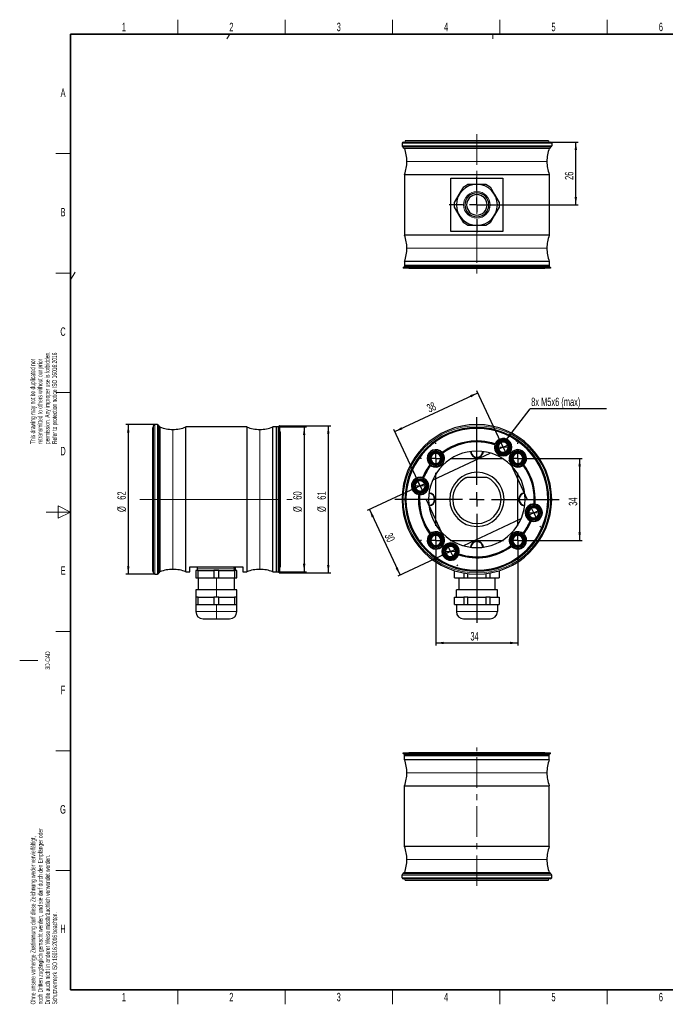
# Model space of a CAD drawing. Header units: millimetres. Extents: x 16 to 581, y 2 to 418.
# Tile 1 of 8: x 16 to 284, y 6 to 414. Entities that reach past the tile are written whole.
import ezdxf

# ---------------------------------------------------------------- set-up
doc = ezdxf.new("R2010")
doc.units = ezdxf.units.MM
doc.linetypes.add('CENTERX2', pattern=[20.32, 12.7, -2.54, 2.54, -2.54])
doc.layers.add('SLD-0', color=7, linetype='Continuous')
doc.styles.add('SLDTEXTSTYLE0', font='TXT', dxfattribs={"width": 0.605})
doc.dimstyles.new('SLDDIMSTYLE0', dxfattribs={"dimtxt": 3.5, "dimasz": 3.302, "dimexe": 0, "dimexo": 0.0625, "dimgap": 0.875, "dimtad": 1, "dimrnd": 1e-09, "dimzin": 12, "dimdsep": 46, "dimtxsty": 'SLDTEXTSTYLE0', "dimsah": 1, "dimcen": 0.09, "dimadec": 0, "dimazin": 3, "dimtfac": 1, "dimtofl": 0, "dimtmove": 0, "dimatfit": 3, "dimfxl": 1, "dimfrac": 2, "dimtolj": 1, "dimtzin": 12, "dimarcsym": 0})
doc.dimstyles.new('SLDDIMSTYLE1', dxfattribs={"dimtxt": 0.18, "dimasz": 3.302, "dimexe": 0, "dimexo": 0.0625, "dimgap": 0, "dimtad": 0, "dimtih": 1, "dimtoh": 1, "dimdec": 0, "dimrnd": 1e-09, "dimzin": 0, "dimdsep": 46, "dimtxsty": 'Standard', "dimsah": 1, "dimcen": 0.09, "dimadec": 0, "dimazin": 0, "dimtfac": 3.302, "dimtdec": 0, "dimtofl": 0, "dimtmove": 0, "dimatfit": 3, "dimfxl": 1, "dimfrac": 2, "dimtolj": 1, "dimtzin": 0, "dimarcsym": 0})

# ---------------------------------------------------------------- blocks, each defined once
blk = doc.blocks.new('_D')
at = {"layer": 'SLD-0', "color": 7}
for p, q in [((171.42, 243.3), (205.86, 259.36)), ((216.35, 236.86), (205.44, 260.26)), ((181.91, 220.8), (171, 244.21))]:
    blk.add_line(p, q, dxfattribs=at)
for points in [[(205.86, 259.36), (202.65, 258.42), (203.08, 257.5)], [(171.42, 243.3), (174.63, 244.23), (174.2, 245.15)]]:
    blk.add_solid(points, dxfattribs=at)
at = {"layer": 'SLD-0', "color": 7, "insert": (184.31, 254.29), "char_height": 3.5, "attachment_point": 1, "rotation": 25, "style": 'SLDTEXTSTYLE0'}
blk.add_mtext('38', dxfattribs=at)
blk = doc.blocks.new('_D_1')
at = {"layer": 'SLD-0', "color": 7}
for p, q in [((181.91, 220.8), (160.05, 210.61)), ((160.96, 211.03), (173.64, 183.84)), ((194.59, 193.61), (172.73, 183.42))]:
    blk.add_line(p, q, dxfattribs=at)
for points in [[(160.96, 211.03), (161.89, 207.82), (162.82, 208.25)], [(173.64, 183.84), (172.7, 187.05), (171.78, 186.62)]]:
    blk.add_solid(points, dxfattribs=at)
at = {"layer": 'SLD-0', "color": 7, "insert": (170.26, 201.76), "char_height": 3.5, "attachment_point": 1, "rotation": 295, "style": 'SLDTEXTSTYLE0'}
blk.add_mtext('30', dxfattribs=at)
blk = doc.blocks.new('_D_2')
at = {"layer": 'SLD-0', "color": 7}
for p, q in [((222.47, 232.23), (249.06, 232.23)), ((248.06, 232.23), (248.06, 198.23)), ((222.47, 198.23), (249.06, 198.23))]:
    blk.add_line(p, q, dxfattribs=at)
for points in [[(248.06, 232.23), (247.55, 228.93), (248.57, 228.93)], [(248.06, 198.23), (248.57, 201.54), (247.55, 201.54)]]:
    blk.add_solid(points, dxfattribs=at)
at = {"layer": 'SLD-0', "color": 7, "insert": (243.55, 212.56), "char_height": 3.5, "attachment_point": 1, "rotation": 90, "style": 'SLDTEXTSTYLE0'}
blk.add_mtext('34', dxfattribs=at)
blk = doc.blocks.new('_D_3')
at = {"layer": 'SLD-0', "color": 7}
for p, q in [((188.47, 198.23), (188.47, 154.73)), ((222.47, 198.23), (222.47, 154.73)), ((188.47, 155.73), (222.47, 155.73))]:
    blk.add_line(p, q, dxfattribs=at)
for points in [[(188.47, 155.73), (191.77, 155.23), (191.77, 156.24)], [(222.47, 155.73), (219.17, 156.24), (219.17, 155.23)]]:
    blk.add_solid(points, dxfattribs=at)
at = {"layer": 'SLD-0', "color": 7, "insert": (202.8, 160.25), "char_height": 3.5, "attachment_point": 1, "style": 'SLDTEXTSTYLE0'}
blk.add_mtext('34', dxfattribs=at)
blk = doc.blocks.new('SW_NOTE_0')
at = {"layer": 'SLD-0', "color": 0}
blk.add_line((31.71, 0), (0, 0), dxfattribs=at)
at = {"layer": 'SLD-0', "color": 0, "insert": (0.49, 4.6), "char_height": 3.5, "attachment_point": 1, "style": 'SLDTEXTSTYLE0'}
blk.add_mtext('8x M5x6 (max)', dxfattribs=at)
blk = doc.blocks.new('SW_CENTERMARKSYMBOL_0')
at = {"layer": 'SLD-0', "color": 0}
for p, q in [((31.9, 21.5), (31.65, 22.04)), ((34.44, 16.06), (33.17, 18.78)), ((34.44, 16.06), (37.16, 17.33)), ((39.88, 18.6), (40.42, 18.85)), ((5.44, 2.54), (29, 13.52)), ((34.44, 16.06), (31.72, 14.79)), ((34.44, 16.06), (35.71, 13.34)), ((44.58, -5.69), (36.98, 10.62)), ((-2.54, 5.44), (-2.72, 5.83)), ((0, 0), (-2.72, -1.27)), ((0, 0), (-1.27, 2.72)), ((0, 0), (2.72, 1.27)), ((0, 0), (1.27, -2.72)), ((-5.44, -2.54), (-5.83, -2.72)), ((10.14, -21.75), (2.54, -5.44)), ((47.12, -11.13), (44.4, -12.4)), ((47.12, -11.13), (45.85, -8.41)), ((47.12, -11.13), (49.84, -9.86)), ((47.12, -11.13), (48.39, -13.85)), ((52.56, -8.59), (53.1, -8.34)), ((18.12, -24.65), (41.68, -13.67)), ((49.65, -16.57), (49.91, -17.11)), ((12.68, -27.19), (11.41, -24.47)), ((12.68, -27.19), (9.96, -28.46)), ((12.68, -27.19), (15.4, -25.92)), ((12.68, -27.19), (13.95, -29.91)), ((7.24, -29.72), (6.7, -29.98)), ((15.21, -32.63), (15.47, -33.17))]:
    blk.add_line(p, q, dxfattribs=at)
blk = doc.blocks.new('SW_CENTERMARKSYMBOL_1')
at = {"layer": 'SLD-0', "color": 0}
for p, q in [((0, 6), (0, 6.43)), ((34, 6), (34, 6.6)), ((-6, 0), (-6.43, 0)), ((0, 0), (-3, 0)), ((0, 0), (0, 3)), ((0, 0), (0, -3)), ((0, 0), (3, 0)), ((6, 0), (28, 0)), ((34, 0), (31, 0)), ((34, 0), (34, 3)), ((34, 0), (34, -3)), ((34, 0), (37, 0)), ((40, 0), (40.6, 0)), ((0, -28), (0, -6)), ((34, -28), (34, -6)), ((0, -34), (0, -31)), ((34, -34), (34, -31)), ((-6, -34), (-6.43, -34)), ((0, -34), (-3, -34)), ((0, -34), (0, -37)), ((0, -34), (3, -34)), ((6, -34), (28, -34)), ((34, -34), (31, -34)), ((34, -34), (34, -37)), ((34, -34), (37, -34)), ((40, -34), (40.6, -34)), ((0, -40), (0, -40.43)), ((34, -40), (34, -40.6))]:
    blk.add_line(p, q, dxfattribs=at)
blk = doc.blocks.new('SW_CENTERMARKSYMBOL_2')
at = {"layer": 'SLD-0', "color": 0}
for p, q in [((0, 6), (0, 34)), ((-6, 0), (-34, 0)), ((0, 0), (-3, 0)), ((0, 0), (0, 3)), ((0, 0), (0, -3)), ((0, 0), (3, 0)), ((6, 0), (34.16, 0)), ((0, -6), (0, -51.22))]:
    blk.add_line(p, q, dxfattribs=at)
blk = doc.blocks.new('_D_4')
at = {"layer": 'SLD-0', "color": 7}
for p, q in [((235.97, 363.28), (247.47, 363.28)), ((246.47, 337.28), (246.47, 363.28)), ((205.47, 337.28), (247.47, 337.28))]:
    blk.add_line(p, q, dxfattribs=at)
for points in [[(246.47, 363.28), (245.96, 359.98), (246.98, 359.98)], [(246.47, 337.28), (246.98, 340.58), (245.96, 340.58)]]:
    blk.add_solid(points, dxfattribs=at)
at = {"layer": 'SLD-0', "color": 7, "insert": (241.96, 347.61), "char_height": 3.5, "attachment_point": 1, "rotation": 90, "style": 'SLDTEXTSTYLE0'}
blk.add_mtext('26', dxfattribs=at)
blk = doc.blocks.new('SW_CENTERMARKSYMBOL_3')
at = {"layer": 'SLD-0', "color": 0}
for p, q in [((0, 6), (0, 11.5)), ((-6, 0), (-11.5, 0)), ((0, 0), (-3, 0)), ((0, 0), (0, 3)), ((0, 0), (0, -3)), ((0, 0), (3, 0)), ((6, 0), (11.5, 0)), ((0, -6), (0, -11.5))]:
    blk.add_line(p, q, dxfattribs=at)
blk = doc.blocks.new('_D_5')
at = {"layer": 'SLD-0', "color": 7}
for p, q in [((72, 246.23), (60, 246.23)), ((61, 246.23), (61, 184.23)), ((72, 184.23), (60, 184.23))]:
    blk.add_line(p, q, dxfattribs=at)
for points in [[(61, 246.23), (60.49, 242.93), (61.5, 242.93)], [(61, 184.23), (61.5, 187.54), (60.49, 187.54)]]:
    blk.add_solid(points, dxfattribs=at)
at = {"layer": 'SLD-0', "color": 7, "char_height": 3.5, "attachment_point": 1, "rotation": 90, "style": 'SLDTEXTSTYLE0'}
for s, insert in [('62', (56.47, 215.11)), ('%%c', (56.48, 210.01))]:
    blk.add_mtext(s, dxfattribs=dict(at, insert=insert))
blk = doc.blocks.new('_D_6')
at = {"layer": 'SLD-0', "color": 7}
for p, q in [((123.1, 245.23), (134.9, 245.23)), ((133.9, 245.23), (133.9, 185.23)), ((123.1, 185.23), (134.9, 185.23))]:
    blk.add_line(p, q, dxfattribs=at)
for points in [[(133.9, 245.23), (133.39, 241.93), (134.4, 241.93)], [(133.9, 185.23), (134.4, 188.54), (133.39, 188.54)]]:
    blk.add_solid(points, dxfattribs=at)
at = {"layer": 'SLD-0', "color": 7, "char_height": 3.5, "attachment_point": 1, "rotation": 90, "style": 'SLDTEXTSTYLE0'}
for s, insert in [('60', (129.37, 215.11)), ('%%c', (129.38, 210.01))]:
    blk.add_mtext(s, dxfattribs=dict(at, insert=insert))
blk = doc.blocks.new('_D_7')
at = {"layer": 'SLD-0', "color": 7}
for p, q in [((123.7, 245.73), (144.9, 245.73)), ((143.9, 245.73), (143.9, 184.73)), ((123.7, 184.73), (144.9, 184.73))]:
    blk.add_line(p, q, dxfattribs=at)
for points in [[(143.9, 245.73), (143.39, 242.43), (144.4, 242.43)], [(143.9, 184.73), (144.4, 188.04), (143.39, 188.04)]]:
    blk.add_solid(points, dxfattribs=at)
at = {"layer": 'SLD-0', "color": 7, "char_height": 3.5, "attachment_point": 1, "rotation": 90, "style": 'SLDTEXTSTYLE0'}
for s, insert in [('61', (139.37, 215.11)), ('%%c', (139.38, 210.01))]:
    blk.add_mtext(s, dxfattribs=dict(at, insert=insert))

msp = doc.modelspace()

# ---------------------------------------------------------------- linework, layer by layer
at = {"color": 7, "linetype": 'Continuous', "lineweight": 18}
for p, q in [((81.5, 408), (81.5, 414)), ((126, 408), (126, 414)), ((170.5, 408), (170.5, 414)), ((215, 408), (215, 414)), ((259.5, 408), (259.5, 414)), ((101.829, 406), (103.129, 408)), ((212.028, 406), (212.028, 408)), ((236.469, 362.779), (174.469, 362.779)), ((174.469, 361.716), (236.469, 361.716)), ((236.144, 361.247), (174.794, 361.247)), ((37, 358.5), (31, 358.5)), ((176.469, 355.279), (234.469, 355.279)), ((199.969, 337.279), (196.969, 337.279)), ((210.969, 337.279), (213.969, 337.279)), ((176.469, 319.279), (234.469, 319.279)), ((37, 309), (31, 309)), ((39, 309.319), (37, 306.241)), ((37, 259.5), (31, 259.5)), ((71.996, 246.234), (71.996, 215.234)), ((73.059, 215.234), (73.059, 246.234)), ((73.528, 245.909), (73.528, 215.234)), ((79.496, 215.234), (79.496, 244.234)), ((115.496, 215.234), (115.496, 244.234)), ((216.35, 236.859), (214.25, 236.859)), ((216.35, 236.859), (218.45, 236.859)), ((217, 239.582), (217.038, 239.744)), ((215.553, 233.519), (215.514, 233.357)), ((215.7, 234.135), (215.661, 233.973)), ((222.469, 235.668), (222.469, 235.834)), ((222.469, 235.034), (222.469, 235.201)), ((185.036, 232.234), (184.869, 232.234)), ((185.669, 232.234), (185.503, 232.234)), ((188.469, 232.234), (186.369, 232.234)), ((188.469, 232.234), (190.569, 232.234)), ((191.269, 232.234), (191.436, 232.234)), ((222.469, 232.234), (220.369, 232.234)), ((222.469, 232.234), (224.569, 232.234)), ((222.469, 229.434), (222.469, 229.268)), ((179.11, 220.799), (178.943, 220.799)), ((181.91, 220.799), (179.81, 220.799)), ((181.91, 220.799), (184.01, 220.799)), ((184.71, 220.799), (184.877, 220.799)), ((185.343, 220.799), (185.51, 220.799)), ((37, 210), (32, 212.5)), ((32, 212.5), (32, 207.5)), ((70.996, 215.234), (71.496, 215.234)), ((71.996, 215.234), (71.496, 215.234)), ((71.996, 215.234), (71.996, 184.234)), ((71.996, 215.234), (73.059, 215.234)), ((73.528, 215.234), (73.059, 215.234)), ((73.059, 184.234), (73.059, 215.234)), ((73.528, 215.234), (73.528, 184.559)), ((73.528, 215.234), (73.996, 215.234)), ((73.996, 215.234), (74.111, 215.234)), ((74.111, 215.234), (79.496, 215.234)), ((79.496, 215.234), (84.881, 215.234)), ((79.496, 186.234), (79.496, 215.234)), ((84.881, 215.234), (110.111, 215.234)), ((110.111, 215.234), (115.496, 215.234)), ((115.496, 215.234), (120.881, 215.234)), ((115.496, 186.234), (115.496, 215.234)), ((120.881, 215.234), (122.496, 215.234)), ((122.496, 215.234), (123.096, 215.234)), ((123.496, 215.234), (123.096, 215.234)), ((123.496, 215.234), (123.696, 215.234)), ((123.896, 215.234), (123.696, 215.234)), ((174.469, 215.234), (174.969, 215.234)), ((175.769, 215.234), (175.669, 215.234)), ((176.069, 215.234), (175.969, 215.234)), ((181.369, 215.234), (181.269, 215.234)), ((229.269, 215.234), (229.369, 215.234)), ((234.869, 215.234), (234.969, 215.234)), ((235.169, 215.234), (235.269, 215.234)), ((236.469, 215.234), (235.969, 215.234)), ((27, 210), (37, 210)), ((32, 207.5), (37, 210)), ((225.595, 209.669), (225.428, 209.669)), ((226.228, 209.669), (226.062, 209.669)), ((229.028, 209.669), (226.928, 209.669)), ((229.028, 209.669), (231.128, 209.669)), ((231.828, 209.669), (231.995, 209.669)), ((188.469, 201.034), (188.469, 201.201)), ((188.469, 198.234), (186.369, 198.234)), ((188.469, 198.234), (190.569, 198.234)), ((195.238, 196.334), (195.277, 196.496)), ((195.385, 196.95), (195.424, 197.112)), ((219.669, 198.234), (219.503, 198.234)), ((222.469, 198.234), (220.369, 198.234)), ((222.469, 198.234), (224.569, 198.234)), ((225.269, 198.234), (225.436, 198.234)), ((225.903, 198.234), (226.069, 198.234)), ((188.469, 195.434), (188.469, 195.268)), ((188.469, 194.801), (188.469, 194.634)), ((194.589, 193.61), (192.489, 193.61)), ((194.589, 193.61), (196.689, 193.61)), ((193.939, 190.886), (193.9, 190.724)), ((105.007, 186.484), (89.496, 186.484)), ((97.496, 187.148), (97.496, 187.234)), ((97.496, 185.734), (97.496, 185.821)), ((105.496, 186.484), (105.007, 186.484)), ((97.496, 182.734), (97.496, 177.734)), ((97.496, 174.734), (97.496, 177.734)), ((97.496, 171.734), (97.496, 168.734)), ((97.496, 168.734), (88.996, 168.734)), ((105.996, 168.734), (97.496, 168.734)), ((97.496, 165.734), (97.496, 168.734)), ((213.969, 168.734), (196.969, 168.734)), ((37, 160.5), (31, 160.5)), ((16, 148.5), (23.5, 148.5)), ((37, 111), (31, 111)), ((234.469, 101.968), (176.469, 101.968)), ((234.469, 65.968), (176.469, 65.968)), ((37, 61.5), (31, 61.5)), ((236.469, 59.532), (174.469, 59.532)), ((174.469, 58.468), (236.469, 58.468)), ((174.794, 60), (236.144, 60)), ((81.5, 6), (81.5, 12)), ((126, 6), (126, 12)), ((170.5, 6), (170.5, 12)), ((215, 6), (215, 12)), ((259.5, 6), (259.5, 12))]:
    msp.add_line(p, q, dxfattribs=at)
at = {"color": 7, "linetype": 'Continuous', "lineweight": 35}
for p, q in [((37, 408), (571, 408)), ((37, 408), (37, 12)), ((37, 12), (571, 12))]:
    msp.add_line(p, q, dxfattribs=at)
at = {"color": 7, "linetype": 'Continuous', "lineweight": 25}
for p, q in [((174.969, 363.279), (235.969, 363.279)), ((175.769, 363.779), (175.669, 363.279)), ((235.169, 363.779), (175.769, 363.779)), ((235.169, 363.779), (235.269, 363.279)), ((174.469, 362.779), (174.469, 361.716)), ((175.119, 360.779), (235.819, 360.779)), ((175.469, 360.779), (175.469, 360.664)), ((235.469, 360.664), (175.469, 360.664)), ((235.469, 360.779), (235.469, 360.664)), ((236.469, 362.779), (236.469, 361.716)), ((175.469, 349.894), (175.469, 324.664)), ((175.469, 349.894), (235.469, 349.894)), ((194.699, 326.279), (194.699, 348.279)), ((194.699, 348.279), (216.24, 348.279)), ((216.24, 348.279), (216.24, 326.279)), ((235.469, 349.894), (235.469, 324.664)), ((198.108, 341.529), (199.997, 344.8)), ((199.997, 344.8), (201.692, 345.779)), ((201.692, 345.779), (205.469, 345.779)), ((205.469, 345.779), (209.247, 345.779)), ((209.247, 345.779), (210.942, 344.8)), ((210.942, 344.8), (212.83, 341.529)), ((196.219, 338.257), (198.108, 341.529)), ((212.83, 341.529), (214.719, 338.257)), ((196.219, 336.3), (196.219, 338.257)), ((198.108, 333.029), (196.219, 336.3)), ((214.719, 336.3), (212.83, 333.029)), ((214.719, 338.257), (214.719, 336.3)), ((199.997, 329.757), (198.108, 333.029)), ((212.83, 333.029), (210.942, 329.757)), ((201.692, 328.779), (199.997, 329.757)), ((205.469, 328.779), (201.692, 328.779)), ((209.247, 328.779), (205.469, 328.779)), ((210.942, 329.757), (209.247, 328.779)), ((235.469, 324.664), (175.469, 324.664)), ((216.24, 326.279), (194.699, 326.279)), ((235.969, 311.279), (174.969, 311.279)), ((174.969, 311.279), (174.969, 311.079)), ((235.969, 311.079), (174.969, 311.079)), ((175.469, 313.894), (175.469, 312.279)), ((175.469, 313.894), (235.469, 313.894)), ((175.469, 312.279), (235.469, 312.279)), ((175.469, 312.279), (175.469, 311.679)), ((235.469, 311.679), (175.469, 311.679)), ((177.419, 310.879), (177.269, 311.079)), ((233.519, 310.879), (177.419, 310.879)), ((233.519, 310.879), (233.669, 311.079)), ((235.469, 313.894), (235.469, 312.279)), ((235.469, 312.279), (235.469, 311.679)), ((235.969, 311.279), (235.969, 311.079)), ((71.496, 245.034), (70.996, 244.934)), ((70.996, 244.934), (70.996, 215.234)), ((71.496, 215.234), (71.496, 245.734)), ((73.059, 246.234), (71.996, 246.234)), ((73.996, 215.234), (73.996, 245.584)), ((74.111, 245.234), (73.996, 245.234)), ((74.111, 245.234), (74.111, 215.234)), ((110.111, 245.234), (84.881, 245.234)), ((84.881, 215.234), (84.881, 245.234)), ((110.111, 245.234), (110.111, 215.234)), ((122.496, 245.234), (120.881, 245.234)), ((120.881, 215.234), (120.881, 245.234)), ((123.096, 245.234), (122.496, 245.234)), ((122.496, 215.234), (122.496, 245.234)), ((123.096, 245.234), (123.096, 215.234)), ((123.696, 245.734), (123.496, 245.734)), ((123.496, 245.734), (123.496, 215.234)), ((123.496, 215.234), (123.496, 245.724)), ((123.696, 245.734), (123.696, 215.234)), ((123.896, 243.284), (123.696, 243.434)), ((123.896, 243.284), (123.896, 215.234)), ((209.641, 224.234), (201.298, 224.234)), ((70.996, 215.234), (70.996, 185.534)), ((71.496, 184.734), (71.496, 215.234)), ((73.996, 184.884), (73.996, 215.234)), ((74.111, 215.234), (74.111, 185.234)), ((84.881, 185.234), (84.881, 215.234)), ((110.111, 215.234), (110.111, 185.234)), ((120.881, 185.234), (120.881, 215.234)), ((122.496, 185.234), (122.496, 215.234)), ((123.096, 215.234), (123.096, 185.234)), ((123.496, 184.744), (123.496, 215.234)), ((123.496, 215.234), (123.496, 184.734)), ((123.696, 215.234), (123.696, 184.734)), ((123.896, 215.234), (123.896, 187.184)), ((70.996, 185.534), (71.496, 185.434)), ((71.996, 184.234), (73.059, 184.234)), ((73.996, 185.234), (74.111, 185.234)), ((84.881, 185.234), (86.496, 185.234)), ((86.496, 187.234), (108.496, 187.234)), ((86.496, 185.234), (86.496, 187.234)), ((88.996, 185.734), (88.996, 182.734)), ((89.975, 185.734), (88.996, 185.734)), ((89.896, 187.234), (89.896, 187.148)), ((89.896, 185.821), (89.896, 185.734)), ((89.975, 182.734), (89.975, 185.734)), ((89.975, 185.734), (96.517, 185.734)), ((96.517, 185.734), (96.517, 182.734)), ((98.475, 185.734), (96.517, 185.734)), ((98.475, 182.734), (98.475, 185.734)), ((98.475, 185.734), (105.017, 185.734)), ((105.017, 185.734), (105.017, 182.734)), ((105.996, 185.734), (105.017, 185.734)), ((105.096, 187.148), (105.096, 187.234)), ((105.096, 185.734), (105.096, 185.821)), ((105.996, 182.734), (105.996, 185.734)), ((108.496, 187.234), (108.496, 185.234)), ((108.496, 185.234), (110.111, 185.234)), ((120.881, 185.234), (122.496, 185.234)), ((122.496, 185.234), (123.096, 185.234)), ((123.496, 184.734), (123.696, 184.734)), ((123.696, 187.034), (123.896, 187.184)), ((196.219, 182.734), (196.219, 185.646)), ((199.997, 184.721), (199.997, 182.734)), ((201.692, 182.734), (201.692, 184.465)), ((209.247, 184.465), (209.247, 182.734)), ((210.942, 182.734), (210.942, 184.721)), ((214.719, 185.646), (214.719, 182.734)), ((88.996, 182.734), (89.975, 182.734)), ((89.975, 182.734), (96.517, 182.734)), ((89.996, 182.734), (89.996, 177.734)), ((96.517, 182.734), (98.475, 182.734)), ((98.475, 182.734), (105.017, 182.734)), ((104.996, 177.734), (104.996, 182.734)), ((105.017, 182.734), (105.996, 182.734)), ((196.219, 182.734), (199.997, 182.734)), ((197.969, 182.734), (197.969, 177.734)), ((199.997, 182.734), (201.692, 182.734)), ((201.692, 182.734), (209.247, 182.734)), ((209.247, 182.734), (210.942, 182.734)), ((210.942, 182.734), (214.719, 182.734)), ((212.969, 182.734), (212.969, 177.734)), ((88.996, 177.734), (88.996, 174.734)), ((97.496, 177.734), (88.996, 177.734)), ((105.996, 177.734), (97.496, 177.734)), ((105.996, 174.734), (105.996, 177.734)), ((196.969, 174.734), (196.969, 177.734)), ((213.969, 177.734), (196.969, 177.734)), ((213.969, 174.734), (213.969, 177.734)), ((88.996, 174.734), (88.996, 171.734)), ((89.975, 174.734), (88.996, 174.734)), ((88.996, 171.734), (88.996, 168.734)), ((88.996, 171.734), (89.975, 171.734)), ((89.975, 174.734), (93.246, 174.734)), ((89.975, 171.734), (89.975, 174.734)), ((89.975, 171.734), (93.246, 171.734)), ((93.246, 174.734), (96.517, 174.734)), ((93.246, 171.734), (96.517, 171.734)), ((96.517, 174.734), (96.517, 171.734)), ((98.475, 174.734), (96.517, 174.734)), ((96.517, 171.734), (98.475, 171.734)), ((98.475, 171.734), (98.475, 174.734)), ((98.475, 174.734), (101.746, 174.734)), ((98.475, 171.734), (101.746, 171.734)), ((101.746, 174.734), (105.017, 174.734)), ((101.746, 171.734), (105.017, 171.734)), ((105.017, 174.734), (105.017, 171.734)), ((105.996, 174.734), (105.017, 174.734)), ((105.017, 171.734), (105.996, 171.734)), ((105.996, 171.734), (105.996, 174.734)), ((105.996, 168.734), (105.996, 171.734)), ((196.219, 174.734), (198.108, 174.734)), ((196.219, 171.734), (196.219, 174.734)), ((196.219, 171.734), (198.108, 171.734)), ((196.969, 171.734), (196.969, 168.734)), ((198.108, 174.734), (199.997, 174.734)), ((198.108, 171.734), (199.997, 171.734)), ((199.997, 174.734), (199.997, 171.734)), ((201.692, 174.734), (199.997, 174.734)), ((199.997, 171.734), (201.692, 171.734)), ((201.692, 171.734), (201.692, 174.734)), ((201.692, 174.734), (205.469, 174.734)), ((201.692, 171.734), (205.469, 171.734)), ((205.469, 174.734), (209.247, 174.734)), ((205.469, 171.734), (209.247, 171.734)), ((209.247, 174.734), (209.247, 171.734)), ((210.942, 174.734), (209.247, 174.734)), ((209.247, 171.734), (210.942, 171.734)), ((210.942, 171.734), (210.942, 174.734)), ((210.942, 174.734), (212.83, 174.734)), ((210.942, 171.734), (212.83, 171.734)), ((212.83, 174.734), (214.719, 174.734)), ((212.83, 171.734), (214.719, 171.734)), ((213.969, 171.734), (213.969, 168.734)), ((214.719, 174.734), (214.719, 171.734)), ((91.996, 165.734), (97.496, 165.734)), ((97.496, 165.734), (102.996, 165.734)), ((199.969, 165.734), (210.969, 165.734)), ((174.969, 109.968), (174.969, 110.168)), ((174.969, 110.168), (235.969, 110.168)), ((177.419, 110.368), (177.269, 110.168)), ((177.419, 110.368), (233.519, 110.368)), ((233.519, 110.368), (233.669, 110.168)), ((235.969, 109.968), (235.969, 110.168)), ((174.969, 109.968), (235.969, 109.968)), ((175.469, 109.568), (235.469, 109.568)), ((175.469, 108.968), (175.469, 109.568)), ((175.469, 107.354), (175.469, 108.968)), ((235.469, 108.968), (175.469, 108.968)), ((235.469, 107.354), (175.469, 107.354)), ((235.469, 108.968), (235.469, 109.568)), ((235.469, 107.354), (235.469, 108.968)), ((175.469, 96.583), (235.469, 96.583)), ((175.469, 71.354), (175.469, 96.583)), ((235.469, 71.354), (235.469, 96.583)), ((235.469, 71.354), (175.469, 71.354)), ((174.469, 58.468), (174.469, 59.532)), ((235.969, 57.968), (174.969, 57.968)), ((235.819, 60.468), (175.119, 60.468)), ((175.469, 60.583), (235.469, 60.583)), ((175.469, 60.468), (175.469, 60.583)), ((175.769, 57.468), (175.669, 57.968)), ((175.769, 57.468), (235.169, 57.468)), ((235.169, 57.468), (235.269, 57.968)), ((235.469, 60.468), (235.469, 60.583)), ((236.469, 58.468), (236.469, 59.532))]:
    msp.add_line(p, q, dxfattribs=at)
for centre, radius, start, end in [((174.969, 362.779), 0.5, 90, 180), ((235.969, 362.779), 0.5, 0, 90), ((174.969, 361.716), 0.5, 180, 249.51268), ((174.619, 360.779), 0.5, 0, 69.51268), ((161.469, 355.279), 15, 0, 21.03947), ((249.469, 355.279), 15, 158.96053, 180), ((236.319, 360.779), 0.5, 110.48732, 180), ((235.969, 361.716), 0.5, 290.48732, 0), ((161.469, 355.279), 15, 338.96053, 0), ((249.469, 355.279), 15, 180, 201.03947), ((205.469, 337.279), 8.5, 0, 180), ((205.469, 337.279), 5, 90, 270), ((205.469, 337.279), 4.25, 90, 270), ((205.469, 337.279), 5, 270, 90), ((205.469, 337.279), 4.25, 270, 90), ((205.469, 337.279), 8.5, 180, 0), ((161.469, 319.279), 15, 0, 21.03947), ((249.469, 319.279), 15, 158.96053, 180), ((161.469, 319.279), 15, 338.96053, 0), ((249.469, 319.279), 15, 180, 201.03947), ((174.979, 311.779), 0.5, 268.84469, 348.47493), ((235.959, 311.779), 0.5, 191.52507, 271.15531), ((71.996, 245.734), 0.5, 90, 180), ((73.059, 245.734), 0.5, 20.48732, 90), ((73.996, 246.084), 0.5, 200.48732, 270), ((79.496, 259.234), 15, 248.96053, 270), ((79.496, 259.234), 15, 270, 291.03947), ((115.496, 259.234), 15, 248.96053, 270), ((115.496, 259.234), 15, 270, 291.03947), ((122.996, 245.724), 0.5, 281.52507, 358.84469), ((205.469, 215.234), 31, 0, 180), ((205.469, 215.234), 29.8, 0, 180), ((205.469, 215.234), 29.7, 0, 180), ((205.469, 215.234), 29.5, 0, 180), ((205.469, 215.234), 29.4, 0, 180), ((205.469, 215.234), 24.1, 71.43716, 126.82175), ((205.469, 215.234), 24.2, 71.81972, 126.44898), ((205.469, 215.234), 23.9, 71.44231, 126.79336), ((205.469, 215.234), 23.8, 71.83589, 126.38842), ((216.35, 236.859), 3.6, 164.0432, 256.58), ((216.35, 236.859), 3.433, 162.49039, 256.58), ((216.35, 236.859), 3.6, 328.90686, 157.67281), ((216.35, 236.859), 3.433, 327.42752, 159.15215), ((216.35, 236.859), 2.967, 76.58, 256.58), ((216.35, 236.859), 2.8, 76.58, 256.58), ((216.35, 236.859), 2.5, 0, 180), ((216.35, 236.859), 2.5, 180, 0), ((216.35, 236.859), 2.1, 0, 180), ((216.35, 236.859), 2.1, 180, 0), ((216.35, 236.859), 2.967, 256.58, 76.58), ((216.35, 236.859), 2.8, 256.58, 76.58), ((188.469, 232.234), 3.6, 43.23881, 180), ((188.469, 232.234), 3.433, 41.8825, 180), ((205.469, 215.234), 20, 0, 180), ((188.469, 232.234), 2.967, 0, 180), ((188.469, 232.234), 2.8, 0, 180), ((188.469, 232.234), 2.5, 0, 180), ((188.469, 232.234), 3.6, 233.14348, 36.85652), ((188.469, 232.234), 3.433, 231.46144, 38.53856), ((188.469, 232.234), 2.1, 0, 180), ((205.469, 235.234), 2.7, 183.87041, 356.12959), ((205.469, 235.234), 2.5, 183.58332, 356.41668), ((216.35, 236.859), 3.6, 256.58, 322.53647), ((216.35, 236.859), 3.433, 256.58, 324.08928), ((222.469, 232.234), 3.6, 143.14348, 306.85652), ((222.469, 232.234), 3.433, 141.46144, 308.53856), ((205.469, 215.234), 23.9, 53.20664, 55.13736), ((205.469, 215.234), 23.8, 53.61158, 54.74379), ((205.469, 215.234), 24.1, 53.17825, 55.14251), ((205.469, 215.234), 24.2, 53.55102, 54.75995), ((222.469, 232.234), 2.967, 90, 270), ((222.469, 232.234), 2.8, 90, 270), ((222.469, 232.234), 3.6, 90, 136.76119), ((222.469, 232.234), 3.433, 90, 138.1175), ((222.469, 232.234), 2.5, 0, 180), ((222.469, 232.234), 2.1, 0, 180), ((222.469, 232.234), 3.6, 313.23881, 90), ((222.469, 232.234), 3.433, 311.8825, 90), ((222.469, 232.234), 2.967, 270, 90), ((222.469, 232.234), 2.8, 270, 90), ((205.469, 215.234), 24.2, 143.55102, 158.17995), ((205.469, 215.234), 24.1, 143.17825, 158.56251), ((205.469, 215.234), 23.9, 143.20664, 158.55736), ((205.469, 215.234), 23.8, 143.61158, 158.16379), ((188.469, 232.234), 3.6, 180, 226.76119), ((188.469, 232.234), 3.433, 180, 228.1175), ((188.469, 232.234), 2.967, 180, 0), ((188.469, 232.234), 2.8, 180, 0), ((188.469, 232.234), 2.5, 180, 0), ((188.469, 232.234), 2.1, 180, 0), ((222.469, 232.234), 2.5, 180, 0), ((222.469, 232.234), 2.1, 180, 0), ((205.469, 215.234), 23.9, 0, 36.79336), ((205.469, 215.234), 23.8, 0, 36.38842), ((205.469, 215.234), 24.1, 354.85716, 36.82175), ((205.469, 215.234), 24.2, 355.23972, 36.44898), ((205.469, 215.234), 11.25, 0, 180), ((181.91, 220.799), 3.6, 72.32686, 261.09281), ((181.91, 220.799), 3.433, 70.84752, 262.57215), ((181.91, 220.799), 2.967, 0, 180), ((181.91, 220.799), 2.967, 180, 0), ((181.91, 220.799), 2.8, 0, 180), ((181.91, 220.799), 2.8, 180, 0), ((181.91, 220.799), 2.5, 0, 180), ((181.91, 220.799), 2.5, 180, 0), ((181.91, 220.799), 2.1, 0, 180), ((181.91, 220.799), 2.1, 180, 0), ((181.91, 220.799), 3.433, 265.91039, 0), ((181.91, 220.799), 3.6, 267.4632, 0), ((181.91, 220.799), 3.433, 0, 67.50928), ((181.91, 220.799), 3.6, 0, 65.95647), ((205.469, 215.234), 10, 116.96239, 180), ((201.298, 223.434), 0.8, 90, 116.96239), ((209.641, 223.434), 0.8, 63.03761, 90), ((205.469, 215.234), 10, 0, 63.03761), ((205.469, 215.234), 24.2, 175.23972, 180), ((205.469, 215.234), 24.1, 174.85716, 180), ((205.469, 215.234), 23.9, 174.86231, 216.79336), ((205.469, 215.234), 23.8, 175.25589, 216.38842), ((185.469, 215.234), 2.5, 0, 86.41668), ((185.469, 215.234), 2.7, 0, 86.12959), ((225.469, 215.234), 2.7, 93.87041, 180), ((225.469, 215.234), 2.5, 93.58332, 180), ((205.469, 215.234), 31, 180, 0), ((205.469, 215.234), 29.8, 180, 0), ((205.469, 215.234), 29.7, 180, 0), ((205.469, 215.234), 29.5, 180, 0), ((205.469, 215.234), 29.4, 180, 0), ((205.469, 215.234), 24.2, 180, 216.44898), ((205.469, 215.234), 24.1, 180, 216.82175), ((205.469, 215.234), 20, 180, 0), ((185.469, 215.234), 2.5, 273.58332, 0), ((185.469, 215.234), 2.7, 273.87041, 0), ((205.469, 215.234), 11.25, 180, 0), ((205.469, 215.234), 10, 180, 0), ((225.469, 215.234), 2.7, 180, 266.12959), ((225.469, 215.234), 2.5, 180, 266.41668), ((229.028, 209.669), 3.6, 87.4632, 180), ((229.028, 209.669), 3.433, 85.91039, 180), ((229.028, 209.669), 2.967, 0, 180), ((229.028, 209.669), 2.8, 0, 180), ((229.028, 209.669), 2.5, 0, 180), ((229.028, 209.669), 3.433, 250.84752, 82.57215), ((229.028, 209.669), 3.6, 252.32686, 81.09281), ((205.469, 215.234), 23.8, 355.25589, 0), ((205.469, 215.234), 23.9, 354.86231, 0), ((229.028, 209.669), 3.6, 180, 245.95647), ((229.028, 209.669), 3.433, 180, 247.50928), ((229.028, 209.669), 2.967, 180, 0), ((229.028, 209.669), 2.8, 180, 0), ((229.028, 209.669), 2.5, 180, 0), ((229.028, 209.669), 2.1, 0, 180), ((229.028, 209.669), 2.1, 180, 0), ((205.469, 215.234), 23.9, 323.20664, 338.55736), ((205.469, 215.234), 23.8, 323.61158, 338.16379), ((205.469, 215.234), 24.1, 323.17825, 338.56251), ((205.469, 215.234), 24.2, 323.55102, 338.17995), ((188.469, 198.234), 3.6, 133.23881, 270), ((188.469, 198.234), 3.433, 131.8825, 270), ((188.469, 198.234), 2.967, 90, 270), ((188.469, 198.234), 2.8, 90, 270), ((188.469, 198.234), 2.5, 0, 180), ((188.469, 198.234), 3.6, 323.14348, 126.85652), ((188.469, 198.234), 3.433, 321.46144, 128.53856), ((188.469, 198.234), 2.1, 0, 180), ((188.469, 198.234), 2.967, 270, 90), ((188.469, 198.234), 2.8, 270, 90), ((222.469, 198.234), 3.6, 53.14348, 216.85652), ((222.469, 198.234), 3.433, 51.46144, 218.53856), ((222.469, 198.234), 2.967, 0, 180), ((222.469, 198.234), 2.8, 0, 180), ((222.469, 198.234), 2.5, 0, 180), ((222.469, 198.234), 2.1, 0, 180), ((222.469, 198.234), 3.433, 0, 48.1175), ((222.469, 198.234), 3.6, 0, 46.76119), ((188.469, 198.234), 2.5, 180, 0), ((188.469, 198.234), 2.1, 180, 0), ((188.469, 198.234), 3.433, 270, 318.1175), ((205.469, 215.234), 24.1, 233.17825, 235.14251), ((205.469, 215.234), 23.9, 233.20664, 235.13736), ((205.469, 215.234), 23.8, 233.61158, 234.74379), ((194.589, 193.61), 2.967, 76.58, 256.58), ((194.589, 193.61), 3.6, 76.58, 142.53647), ((194.589, 193.61), 2.8, 76.58, 256.58), ((194.589, 193.61), 3.433, 76.58, 144.08928), ((194.589, 193.61), 2.5, 0, 180), ((194.589, 193.61), 2.967, 256.58, 76.58), ((194.589, 193.61), 2.8, 256.58, 76.58), ((194.589, 193.61), 3.433, 342.49039, 76.58), ((194.589, 193.61), 3.6, 344.0432, 76.58), ((205.469, 215.234), 24.1, 251.43716, 306.82175), ((205.469, 215.234), 23.9, 251.44231, 306.79336), ((205.469, 215.234), 23.8, 251.83589, 306.38842), ((205.469, 195.234), 2.7, 3.87041, 176.12959), ((205.469, 195.234), 2.5, 3.58332, 176.41668), ((222.469, 198.234), 2.967, 180, 0), ((222.469, 198.234), 2.8, 180, 0), ((222.469, 198.234), 3.6, 223.23881, 0), ((222.469, 198.234), 3.433, 221.8825, 0), ((222.469, 198.234), 2.5, 180, 0), ((222.469, 198.234), 2.1, 180, 0), ((188.469, 198.234), 3.6, 270, 316.76119), ((194.589, 193.61), 3.6, 148.90686, 337.67281), ((205.469, 215.234), 24.2, 233.55102, 234.75995), ((194.589, 193.61), 3.433, 147.42752, 339.15215), ((194.589, 193.61), 2.5, 180, 0), ((194.589, 193.61), 2.1, 0, 180), ((194.589, 193.61), 2.1, 180, 0), ((205.469, 215.234), 24.2, 251.81972, 306.44898), ((71.996, 184.734), 0.5, 180, 270), ((73.059, 184.734), 0.5, 270, 339.51268), ((73.996, 184.384), 0.5, 90, 159.51268), ((79.496, 171.234), 15, 90, 111.03947), ((79.496, 171.234), 15, 68.96053, 90), ((90.246, 186.484), 0.75, 117.81814, 180), ((90.246, 186.484), 0.75, 180, 242.18186), ((104.746, 186.484), 0.75, 0, 62.18186), ((104.746, 186.484), 0.75, 297.81814, 0), ((115.496, 171.234), 15, 90, 111.03947), ((115.496, 171.234), 15, 68.96053, 90), ((122.996, 184.744), 0.5, 1.15531, 78.47493), ((91.996, 168.734), 3, 180, 270), ((102.996, 168.734), 3, 270, 0), ((199.969, 168.734), 3, 180, 270), ((210.969, 168.734), 3, 270, 0), ((174.979, 109.468), 0.5, 11.52507, 91.15531), ((161.469, 101.968), 15, 0, 21.03947), ((249.469, 101.968), 15, 158.96053, 180), ((235.959, 109.468), 0.5, 88.84469, 168.47493), ((161.469, 101.968), 15, 338.96053, 0), ((249.469, 101.968), 15, 180, 201.03947), ((161.469, 65.968), 15, 0, 21.03947), ((249.469, 65.968), 15, 158.96053, 180), ((161.469, 65.968), 15, 338.96053, 0), ((249.469, 65.968), 15, 180, 201.03947), ((174.969, 59.532), 0.5, 110.48732, 180), ((174.969, 58.468), 0.5, 180, 270), ((174.619, 60.468), 0.5, 290.48732, 0), ((236.319, 60.468), 0.5, 180, 249.51268), ((235.969, 58.468), 0.5, 270, 0), ((235.969, 59.532), 0.5, 0, 69.51268)]:
    msp.add_arc(centre, radius, start, end, dxfattribs=at)
at = {"color": 7, "linetype": 'Continuous', "lineweight": 18}
for centre, radius, start, end in [((205.469, 337.279), 5.5, 0, 180), ((205.469, 337.279), 5.5, 180, 0), ((205.469, 215.234), 30.5, 0, 180), ((205.469, 215.234), 30.5, 180, 0), ((104.251, 186.494), 0.756, 359.23557, 59.79828), ((104.251, 186.474), 0.756, 300.20172, 0.76443)]:
    msp.add_arc(centre, radius, start, end, dxfattribs=at)
at = {"color": 7, "linetype": 'Continuous', "lineweight": 25}
for points in [[(212.889, 237.848), (212.951, 237.863), (213.013, 237.877), (213.076, 237.892)], [(213.141, 238.08), (213.101, 238.129), (213.06, 238.178), (213.02, 238.226)], [(191.092, 234.7), (191.07, 234.643), (191.048, 234.585), (191.025, 234.526)], [(191.155, 234.373), (191.22, 234.381), (191.285, 234.387), (191.35, 234.394)], [(219.131, 234.845), (219.157, 234.786), (219.182, 234.727), (219.207, 234.669)], [(219.433, 234.999), (219.37, 235.003), (219.307, 235.007), (219.243, 235.01)], [(219.589, 234.394), (219.653, 234.387), (219.718, 234.381), (219.784, 234.373)], [(219.913, 234.526), (219.891, 234.585), (219.869, 234.643), (219.847, 234.7)], [(186.177, 229.678), (186.119, 229.656), (186.061, 229.634), (186.003, 229.612)], [(186.31, 229.354), (186.316, 229.419), (186.323, 229.484), (186.33, 229.549)], [(224.608, 229.549), (224.616, 229.484), (224.622, 229.419), (224.629, 229.354)], [(224.935, 229.612), (224.878, 229.634), (224.82, 229.656), (224.761, 229.678)], [(183.003, 224.229), (183.014, 224.167), (183.025, 224.105), (183.037, 224.042)], [(183.223, 223.971), (183.275, 224.01), (183.326, 224.049), (183.377, 224.087)], [(181.466, 217.395), (181.428, 217.344), (181.39, 217.293), (181.353, 217.243)], [(181.751, 217.203), (181.722, 217.26), (181.694, 217.317), (181.665, 217.375)], [(229.188, 213.266), (229.216, 213.209), (229.245, 213.152), (229.273, 213.094)], [(229.472, 213.074), (229.51, 213.125), (229.548, 213.176), (229.586, 213.226)], [(227.715, 206.497), (227.664, 206.458), (227.613, 206.42), (227.562, 206.382)], [(227.935, 206.239), (227.924, 206.301), (227.913, 206.363), (227.902, 206.426)], [(186.003, 200.857), (186.061, 200.835), (186.119, 200.813), (186.177, 200.79)], [(186.33, 200.92), (186.323, 200.985), (186.316, 201.05), (186.31, 201.115)], [(224.629, 201.115), (224.622, 201.05), (224.616, 200.985), (224.608, 200.92)], [(224.761, 200.79), (224.82, 200.813), (224.878, 200.835), (224.935, 200.857)], [(191.025, 195.942), (191.048, 195.884), (191.07, 195.826), (191.092, 195.768)], [(191.35, 196.075), (191.285, 196.081), (191.22, 196.088), (191.155, 196.095)], [(219.784, 196.095), (219.718, 196.088), (219.653, 196.081), (219.589, 196.075)], [(219.847, 195.768), (219.869, 195.826), (219.891, 195.884), (219.913, 195.942)], [(191.506, 195.469), (191.569, 195.466), (191.632, 195.462), (191.695, 195.458)], [(191.808, 195.624), (191.782, 195.682), (191.756, 195.741), (191.731, 195.8)], [(197.797, 192.388), (197.838, 192.339), (197.878, 192.291), (197.919, 192.242)], [(198.05, 192.62), (197.988, 192.606), (197.925, 192.591), (197.863, 192.577)]]:
    msp.add_open_spline(points, degree=3, dxfattribs=at)
at = {"layer": 'SLD-0', "color": 7, "linetype": 'CENTERX2', "lineweight": 18}
for p, q in [((205.469, 366.599), (205.469, 308.892)), ((65.733, 215.234), (128.977, 215.234)), ((205.469, 55.027), (205.469, 112.381))]:
    msp.add_line(p, q, dxfattribs=at)

# ---------------------------------------------------------------- block references
at = {"layer": 'SLD-0', "color": 7}
for name, p in [('SW_CENTERMARKSYMBOL_3', (205.469, 337.279)), ('SW_NOTE_0', (227.495, 252.799)), ('SW_CENTERMARKSYMBOL_2', (205.469, 215.234)), ('SW_CENTERMARKSYMBOL_0', (181.91, 220.799)), ('SW_CENTERMARKSYMBOL_1', (188.469, 232.234))]:
    msp.add_blockref(name, p, dxfattribs=at)

# ---------------------------------------------------------------- texts
at = {"color": 7, "linetype": 'Continuous', "lineweight": 0, "char_height": 3.5, "attachment_point": 2, "style": 'SLDTEXTSTYLE0'}
for s, insert in [('1', (59.228, 412.743)), ('2', (103.728, 412.743)), ('3', (148.228, 412.743)), ('4', (192.728, 412.743)), ('5', (237.228, 412.743)), ('6', (281.728, 412.743)), ('A', (33.982, 385.501)), ('B', (33.982, 336.001)), ('C', (33.96, 286.501)), ('D', (33.96, 237.001)), ('E', (33.982, 187.501)), ('F', (33.954, 138.001)), ('G', (33.935, 88.501)), ('H', (33.96, 39.001)), ('1', (59.228, 10.743)), ('2', (103.728, 10.743)), ('3', (148.228, 10.743)), ('4', (192.728, 10.743)), ('5', (237.228, 10.743)), ('6', (281.728, 10.743))]:
    msp.add_mtext(s, dxfattribs=dict(at, insert=insert))
at = {"color": 7, "linetype": 'Continuous', "lineweight": 0, "char_height": 2, "attachment_point": 1, "rotation": 90, "style": 'SLDTEXTSTYLE0'}
for s, insert in [('retransmitted to others without our prior', (23.421, 238.173)), ('permission. Any improper use is forbidden.', (26.421, 238.173)), ('Refer to protection notice ISO 16016:2016', (29.421, 238.173)), ('This drawing may not be duplicated nor', (20.421, 238.173)), ('3D-CAD', (26.592, 144.708)), ('noch Dritten zugänglich gemacht werden, und sie darf durch den Empfänger oder', (23.528, 5.947)), ('Ohne unsere vorherige Zustimmung darf diese Zeichnung weder vervielfältigt,', (20.528, 5.947)), ('Dritte auch nicht in anderer Weise missbräuchlich verwendet werden.', (26.528, 5.947)), ('Schutzvermerk ISO 16016:2016 beachten.', (29.528, 5.947))]:
    msp.add_mtext(s, dxfattribs=dict(at, insert=insert))

# ---------------------------------------------------------------- dimensions: what is measured, and where the dimension line sits
at = {"layer": 'SLD-0', "color": 7}
for base, p1, p2, angle, picture, middle in [((246.469, 363.279), (205.469, 337.279), (235.969, 363.279), 90, '_D_4', (246.469, 350.279)), ((205.858, 259.358), (181.91, 220.799), (216.35, 236.859), 25, '_D', (188.638, 251.329)), ((248.058, 198.234), (222.469, 232.234), (222.469, 198.234), 90, '_D_2', (248.058, 215.234)), ((173.638, 183.84), (181.91, 220.799), (194.589, 193.61), 295, '_D_1', (167.299, 197.435))]:
    dim = msp.add_linear_dim(base=base, p1=p1, p2=p2, angle=angle, dimstyle='SLDDIMSTYLE0', dxfattribs=at)
    dim.commit()
    dim.dimension.update_dxf_attribs({"geometry": picture, "text_midpoint": middle, "dimtype": 160})
for base, p1, p2, picture, middle in [((60.996, 184.234), (71.996, 246.234), (71.996, 184.234), '_D_5', (60.996, 215.234)), ((133.896, 185.234), (123.096, 245.234), (123.096, 185.234), '_D_6', (133.896, 215.234)), ((143.896, 184.734), (123.696, 245.734), (123.696, 184.734), '_D_7', (143.896, 215.234))]:
    dim = msp.add_linear_dim(base=base, p1=p1, p2=p2, angle=90, text='%%c<>', dimstyle='SLDDIMSTYLE0', dxfattribs=at)
    dim.commit()
    dim.dimension.update_dxf_attribs({"geometry": picture, "text_midpoint": middle, "dimtype": 160})
dim = msp.add_linear_dim(base=(222.469, 155.734), p1=(188.469, 198.234), p2=(222.469, 198.234), dimstyle='SLDDIMSTYLE0', dxfattribs=at)
dim.commit()
dim.dimension.update_dxf_attribs({"geometry": '_D_3', "text_midpoint": (205.469, 155.734), "dimtype": 160})

# ---------------------------------------------------------------- leaders
msp.add_leader([(217.327, 239.482), (227.495, 252.799)], dimstyle='SLDDIMSTYLE1', dxfattribs=at)

doc.saveas('drawing.dxf')
